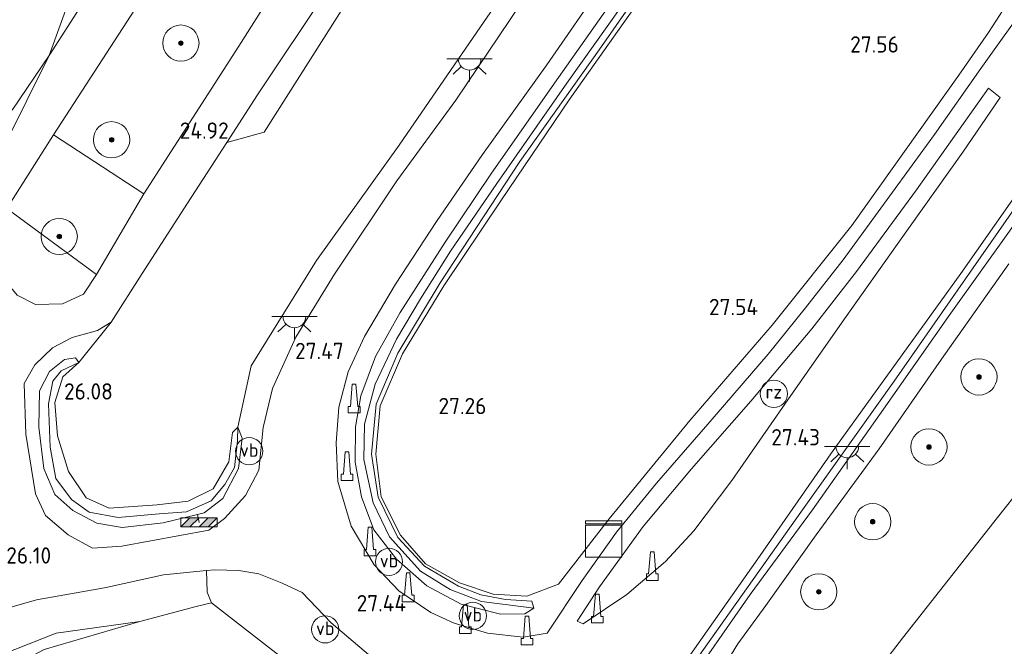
# Model space of a CAD drawing. Header units: metres. Extents: x 185049 to 189876, y 349292 to 352302.
# Tile 151 of 256: x 189108 to 189216, y 350311 to 350380. Entities that reach past the tile are written whole.
import ezdxf
from ezdxf.enums import TextEntityAlignment as Align

# ---------------------------------------------------------------- set-up
doc = ezdxf.new("R2010")
doc.units = ezdxf.units.M
for name, color, linetype, lineweight in [('B-WE-GR-BOOM-S', 90, 'Continuous', 25), ('B-WE-GR-GRAS-GV', 60, 'Continuous', 13), ('B-WE-GR-HAAG-G', 90, 'GR-HAAG1', 13), ('B-WE-GR-STRUIK-GV', 90, 'Continuous', 13), ('B-WE-GW-TALUD_KRUIN-G', 90, 'Continuous', 18), ('B-WE-GW-TALUD_TEEN-G', 90, 'Continuous', 18), ('B-WE-IE-MEUBILAIR_WEGMEUBILAIR-S', 7, 'Continuous', 25), ('B-WE-IE-TERREINAFSCHEIDING_DOORGANG-G', 210, 'Continuous', 18), ('B-WE-IE-TERREINAFSCHEIDING_KUNSTMATIG_HEKWERK-G', 20, 'IE-TERREINAFSCHEIDING-KUNSTMATIG', 18), ('B-WE-KL-DATA-S', 90, 'Continuous', 25), ('B-WE-KL-ET_LS_OV_LICHTPUNT-S', 190, 'Continuous', 25), ('B-WE-OG-TERREIN_GROEN-GV', 7, 'Continuous', 18), ('B-WE-OG-WATER_GREPPEL-G', 160, 'Continuous', 18), ('B-WE-OG-WATER_SLOOT-G', 120, 'Continuous', 18), ('B-WE-VH-VERHARDING_ASFALT-GV', 252, 'Continuous', 18), ('B-WE-VH-VERHARDING_STRAATBAKSTEEN-GV', 252, 'Continuous', 18), ('X-XX-AL-HOOGTELABEL-S', 7, 'Continuous', 25)]:
    doc.layers.add(name, color=color, linetype=linetype, lineweight=lineweight)
doc.styles.add('NLCS-ISO', font='NLCS-ISO.ttf')
doc.styles.add('NLCS-ISO-ANNOTATIVE-T18', font='NLCS-ISO.ttf', dxfattribs={"height": 1.8})
doc.linetypes.add('GR-HAAG1', pattern='A,6,[176,NLCS.SHX,S=0.125,R=0,X=0,Y=0],-2', length=8)
doc.linetypes.add('IE-TERREINAFSCHEIDING-KUNSTMATIG', pattern='A,4,[82,NLCS.SHX,S=0.75,R=90,X=0,Y=0],4,-2', length=10)

# ---------------------------------------------------------------- blocks, each defined once
blk = doc.blocks.new('SAL-HOOGTELABEL-SO')
at = {"color": 0, "linetype": 'ByBlock', "lineweight": -2, "style": 'NLCS-ISO-ANNOTATIVE-T18'}
blk.add_attdef('HOOGTE', text='', height=1.8, dxfattribs=at).set_placement((2.79, 0), align=Align.RIGHT)
blk = doc.blocks.new('SIE-WEG_GELEIDECONSTRUCTIE-SO')
at = {"color": 0, "linetype": 'ByBlock', "lineweight": 18}
blk.add_lwpolyline([(0.4, -0.87), (0.2, 1.59), (-0.2, 1.59), (-0.4, -0.87), (-0.65, -0.87), (-0.65, -1.59), (0.65, -1.59), (0.65, -0.87)], close=True, dxfattribs=at)
blk = doc.blocks.new('SGR-BOOM_01-SO')
at = {"linetype": 'ByBlock', "lineweight": 18}
h = blk.add_hatch(color=0, dxfattribs=at)
h.dxf.hatch_style = 1
edge = h.paths.add_edge_path()
edge.add_arc((0, 0), 0.25, 0, 360)
at = {"color": 0, "linetype": 'ByBlock', "lineweight": 18}
for radius in [2, 0.25]:
    blk.add_circle((0, 0), radius, dxfattribs=at)
blk = doc.blocks.new('SKL-DATA_KAST-SO')
at = {"color": 0, "linetype": 'ByBlock', "lineweight": 18}
for points in [[(-2, 2), (2, 2), (2, 1.68), (-2, 1.68)], [(-2, 1.52), (2, 1.52), (2, -2), (-2, -2)]]:
    blk.add_lwpolyline(points, close=True, dxfattribs=at)
blk = doc.blocks.new('SIE-WEG_PAAL_RECLAMEZUIL-SO')
at = {"color": 0, "linetype": 'ByBlock', "lineweight": 18}
blk.add_circle((0, 0), 1.5, dxfattribs=at)
at = {"color": 0, "linetype": 'ByBlock', "lineweight": 18, "style": 'NLCS-ISO'}
blk.add_text('rz', height=1.5, dxfattribs=at).set_placement((0, 0.23), align=Align.MIDDLE_CENTER)
blk = doc.blocks.new('SIE-WEG_SLAGBOOM-SO')
at = {"linetype": 'ByBlock', "lineweight": 18}
h = blk.add_hatch(color=0, dxfattribs=at)
h.dxf.hatch_style = 1
h.paths.add_polyline_path([(0, 0.5), (-1, 0.5), (-2, -0.5), (-1, -0.5)])
h.paths.add_polyline_path([(2, 0.5), (1, 0.5), (0, -0.5), (1, -0.5)])
at = {"color": 0, "linetype": 'ByBlock', "lineweight": 18}
blk.add_lwpolyline([(-2, 0.5), (2, 0.5), (2, -0.5), (-2, -0.5)], close=True, dxfattribs=at)
for points in [[(-2, -0.5), (-1, 0.5)], [(-1, -0.5), (0, 0.5)], [(0, -0.5), (1, 0.5)], [(1, -0.5), (2, 0.5)]]:
    blk.add_lwpolyline(points, dxfattribs=at)
blk = doc.blocks.new('SKL-ET_OV_LICHTPUNT-SO')
at = {"color": 0, "linetype": 'ByBlock', "lineweight": 18}
for points in [[(-1.25, 0), (-2.5, 0)], [(1.25, 0), (2.5, 0)], [(-0.92, -0.85), (-1.83, -1.7)], [(0.92, -0.85), (1.83, -1.7)], [(0, -1.25), (0, -2.5)]]:
    blk.add_lwpolyline(points, dxfattribs=at)
blk.add_lwpolyline([(0, 0), (1.25, 0, -1), (-1.25, 0)], format="xyb", close=True, dxfattribs=at)
blk = doc.blocks.new('SIE-WEG_PAAL_VERKEERSBORD-SO')
at = {"color": 0, "linetype": 'ByBlock', "lineweight": 18}
blk.add_circle((0, 0), 1.5, dxfattribs=at)
at = {"color": 0, "linetype": 'ByBlock', "lineweight": 18, "style": 'NLCS-ISO'}
blk.add_text('vb', height=1.5, dxfattribs=at).set_placement((0, 0.13), align=Align.MIDDLE_CENTER)

msp = doc.modelspace()

# ---------------------------------------------------------------- linework, layer by layer
at = {"layer": 'B-WE-GR-GRAS-GV'}
for points in [[(189110.977, 350376.454, 24.496), (189106.88, 350370.414, 24.462), (189097.373, 350376.824, 24.261), (189103.646, 350386.76, 24.307), (189113.136, 350401.447, 24.261), (189123.621, 350418.354, 24.54), (189126.497, 350419.214, 24.54)], [(189124.19, 350397.02, 24.602), (189110.977, 350376.454, 24.496), (189126.497, 350419.214, 24.54), (189133.395, 350411.147, 24.58)], [(189131.934, 350377.476, 24.851), (189121.447, 350361.173, 24.872), (189111.477, 350367.679, 24.644), (189121.795, 350383.658, 24.615), (189130.346, 350396.642, 24.644), (189138.622, 350409.607, 24.602), (189150.426, 350406.128, 24.856), (189140.477, 350390.969, 24.901)], [(189134.734, 350368, 24.832), (189130.61, 350366.854, 24.918), (189134.008, 350372.122, 24.922), (189141.829, 350383.88, 24.952), (189148.501, 350394.247, 24.944), (189155.369, 350404.672, 24.896), (189157.573, 350403.916, 24.782), (189150.086, 350392.203, 24.893)], [(189167.233, 350318.116, 27.306), (189163.761, 350316.769, 27.314), (189160.049, 350316.994, 27.327), (189156.311, 350318.264, 27.331), (189152.538, 350320.349, 27.348), (189149.8, 350323.513, 27.381), (189147.65, 350327.741, 27.352), (189147.075, 350332.458, 27.293), (189147.562, 350337.784, 27.335), (189150.007, 350343.513, 27.419), (189154.599, 350351.044, 27.415), (189160.948, 350360.513, 27.352), (189168.422, 350371.558, 27.095), (189176.085, 350382.389, 26.884), (189184.761, 350394.568, 26.636), (189217.52, 350383.306, 28.171), (189214.754, 350378.999, 28.12), (189211.475, 350374.275, 28.111), (189199.67, 350357.674, 27.66), (189190.865, 350346.702, 27.592), (189181.774, 350336.159, 27.542), (189172.856, 350325.313, 27.343)], [(189179.049, 350300.251, 27.213), (189176.524, 350294.489, 27.145), (189173.051, 350296.643, 27.28), (189181.59, 350309.972, 27.306), (189189.288, 350320.91, 27.373), (189197.61, 350332.87, 27.352), (189211.7, 350352.391, 27.588), (189220.869, 350365.45, 28.052), (189229.321, 350376.967, 28.408), (189230.018, 350376.568, 28.353), (189230.635, 350376.215, 28.339), (189223.355, 350366.017, 28.111), (189216.899, 350356.811, 27.71), (189210.59, 350347.995, 27.462), (189203.167, 350337.432, 27.352), (189195.294, 350326.293, 27.335), (189188.437, 350316.964, 27.318), (189183.616, 350310.032, 27.301), (189181.972, 350307.08, 27.284)], [(189174.795, 350316.966, 27.365), (189169.977, 350313.726, 27.343), (189169.296, 350314.021, 27.306), (189171.782, 350317.82, 27.255), (189176.617, 350324.463, 27.251), (189181.939, 350330.832, 27.246), (189188.496, 350338.288, 27.373), (189195.253, 350346.27, 27.432), (189200.179, 350352.592, 27.525), (189206.808, 350361.633, 27.782), (189214.743, 350372.839, 28.259), (189216.042, 350371.819, 28.259), (189211.92, 350365.786, 28.061), (189205.9, 350357.366, 27.757), (189198.837, 350347.373, 27.5), (189192.583, 350338.461, 27.445), (189186.392, 350329.552, 27.436), (189182.217, 350323.984, 27.419), (189179.064, 350320.616, 27.373)], [(189115.417, 350326.039, 25.766), (189118.602, 350325.443, 26.011), (189123.141, 350325.879, 26.335), (189126.139, 350326.101, 26.715), (189128.875, 350327.29, 26.951), (189130.395, 350329.111, 27.057), (189131.47, 350330.96, 27.171), (189131.783, 350333.93, 27.251), (189131.839, 350335.418, 27.512), (189132.314, 350334.214, 27.525), (189131.907, 350330.876, 27.542), (189130.162, 350327.541, 27.39), (189128.105, 350325.964, 27.213), (189127.36, 350325.784, 27.173), (189123.59, 350324.872, 26.972), (189119.052, 350324.336, 26.58), (189116.253, 350324.842, 26.369), (189113.59, 350326.224, 26.162), (189111.616, 350328.006, 25.867), (189110.399, 350330.881, 25.682), (189109.821, 350335.414, 25.429), (189109.929, 350339.443, 25.285), (189111.019, 350341.579, 25.184), (189112.661, 350342.915, 25.171), (189113.883, 350343.076, 25.133), (189114.24, 350342.556, 25.31), (189112.32, 350341.643, 24.944), (189111.392, 350340.511, 24.901), (189110.916, 350338.01, 24.901), (189111.074, 350333.23, 25.062), (189111.71, 350329.762, 25.353), (189113.464, 350327.428, 25.606)], [(189115.077, 350327.618, 26.466), (189117.596, 350326.477, 26.736), (189122.906, 350326.866, 27.162), (189126.319, 350327.273, 27.352), (189129.116, 350328.631, 27.554), (189130.815, 350331.604, 27.677), (189131.218, 350334.854, 27.664), (189131.839, 350335.418, 27.512), (189131.783, 350333.93, 27.251), (189131.47, 350330.96, 27.171), (189130.395, 350329.111, 27.057), (189128.875, 350327.29, 26.951), (189126.139, 350326.101, 26.715), (189123.141, 350325.879, 26.335), (189118.602, 350325.443, 26.011), (189115.417, 350326.039, 25.766), (189113.464, 350327.428, 25.606), (189111.71, 350329.762, 25.353), (189111.074, 350333.23, 25.062), (189110.916, 350338.01, 24.901), (189111.392, 350340.511, 24.901), (189112.32, 350341.643, 24.944), (189114.24, 350342.556, 25.31), (189112.497, 350340.981, 25.429), (189111.592, 350338.154, 25.669), (189111.894, 350334.455, 25.985), (189113.123, 350330.526, 26.251)]]:
    msp.add_polyline3d(points, close=True, dxfattribs=at)
for points in [[(189174.639, 350384.528, 26.778), (189167.256, 350374.029, 27.019), (189159.863, 350363.472, 27.175), (189154.725, 350355.842, 27.293), (189149.772, 350348.098, 27.276), (189147.04, 350343.227, 27.284), (189145.415, 350338.895, 27.293), (189144.809, 350335.451, 27.263), (189144.785, 350331.551, 27.301), (189145.469, 350327.74, 27.263), (189146.844, 350324.092, 27.28), (189149.351, 350320.859, 27.28), (189152.717, 350317.913, 27.242), (189156.497, 350315.895, 27.272), (189160.835, 350314.805, 27.301), (189163.544, 350314.827, 27.259), (189164.519, 350315.435, 27.183), (189164.304, 350316.238, 27.251), (189161.408, 350316.424, 27.293), (189158.686, 350316.911, 27.306), (189156.213, 350317.874, 27.306), (189152.443, 350320.104, 27.369), (189149.483, 350323.254, 27.373), (189147.332, 350327.702, 27.352), (189146.596, 350332.466, 27.276), (189147.121, 350337.967, 27.276), (189149.499, 350343.579, 27.301), (189154.187, 350351.341, 27.331), (189162.987, 350364.733, 27.179), (189171.741, 350377.07, 26.917), (189184.097, 350394.796, 26.566)], [(189184.097, 350394.796, 26.566), (189171.741, 350377.07, 26.917), (189162.987, 350364.733, 27.179), (189154.187, 350351.341, 27.331), (189149.499, 350343.579, 27.301), (189147.121, 350337.967, 27.276), (189146.596, 350332.466, 27.276), (189147.332, 350327.702, 27.352), (189149.483, 350323.254, 27.373), (189152.443, 350320.104, 27.369), (189156.213, 350317.874, 27.306), (189158.686, 350316.911, 27.306), (189161.408, 350316.424, 27.293), (189164.304, 350316.238, 27.251), (189164.519, 350315.435, 27.183), (189163.087, 350315.643, 27.01), (189158.732, 350316.203, 27.023), (189155.295, 350317.51, 26.985), (189152.016, 350319.537, 27.061), (189148.57, 350323.341, 27.031), (189146.756, 350327.073, 27.031), (189145.744, 350331.843, 26.989), (189145.825, 350335.762, 26.96), (189146.983, 350340.157, 26.93), (189149.354, 350345.125, 27.006), (189152.02, 350349.607, 27.01), (189155.328, 350354.836, 26.96), (189160.434, 350362.334, 26.888), (189168.155, 350373.381, 26.804), (189175.715, 350384.047, 26.551)], [(189219.344, 350382.679, 28.386), (189213.905, 350375.005, 28.208), (189208.797, 350367.745, 27.976), (189203.855, 350360.963, 27.744), (189198.687, 350353.892, 27.533), (189194.549, 350348.608, 27.411), (189190.418, 350343.482, 27.327), (189183.739, 350335.752, 27.306), (189178.065, 350329.261, 27.255), (189173.671, 350323.83, 27.23), (189169.85, 350318.492, 27.246), (189165.985, 350312.698, 27.352), (189163.327, 350312.249, 27.36), (189159.409, 350312.676, 27.348), (189155.72, 350313.801, 27.381), (189153.158, 350314.984, 27.381), (189149.592, 350317.35, 27.369), (189146.877, 350320.249, 27.335), (189144.328, 350324.516, 27.335), (189142.854, 350329.433, 27.369), (189142.698, 350333.688, 27.339), (189142.979, 350337.644, 27.335), (189144.011, 350341.528, 27.348), (189145.805, 350345.436, 27.331), (189149.238, 350351.219, 27.322), (189153.76, 350358.111, 27.318), (189158.865, 350365.508, 27.293), (189165.945, 350375.424, 27.175), (189172.338, 350384.665, 26.905)], [(189175.715, 350384.047, 26.551), (189168.155, 350373.381, 26.804), (189160.434, 350362.334, 26.888), (189155.328, 350354.836, 26.96), (189152.02, 350349.607, 27.01), (189149.354, 350345.125, 27.006), (189146.983, 350340.157, 26.93), (189145.825, 350335.762, 26.96), (189145.744, 350331.843, 26.989), (189146.756, 350327.073, 27.031), (189148.57, 350323.341, 27.031), (189152.016, 350319.537, 27.061), (189155.295, 350317.51, 26.985), (189158.732, 350316.203, 27.023), (189163.087, 350315.643, 27.01), (189164.519, 350315.435, 27.183), (189163.544, 350314.827, 27.259), (189160.835, 350314.805, 27.301), (189156.497, 350315.895, 27.272), (189152.717, 350317.913, 27.242), (189149.351, 350320.859, 27.28), (189146.844, 350324.092, 27.28), (189145.469, 350327.74, 27.263), (189144.785, 350331.551, 27.301), (189144.809, 350335.451, 27.263), (189145.415, 350338.895, 27.293), (189147.04, 350343.227, 27.284), (189149.772, 350348.098, 27.276), (189154.725, 350355.842, 27.293), (189159.863, 350363.472, 27.175), (189167.256, 350374.029, 27.019), (189174.639, 350384.528, 26.778)], [(189176.085, 350382.389, 26.884), (189168.422, 350371.558, 27.095), (189160.948, 350360.513, 27.352), (189154.599, 350351.044, 27.415), (189150.007, 350343.513, 27.419), (189147.562, 350337.784, 27.335), (189147.075, 350332.458, 27.293), (189147.65, 350327.741, 27.352), (189149.8, 350323.513, 27.381), (189152.538, 350320.349, 27.348), (189156.311, 350318.264, 27.331), (189160.049, 350316.994, 27.327), (189163.761, 350316.769, 27.314), (189167.233, 350318.116, 27.306), (189172.856, 350325.313, 27.343), (189181.774, 350336.159, 27.542), (189190.865, 350346.702, 27.592), (189199.67, 350357.674, 27.66), (189211.475, 350374.275, 28.111), (189214.754, 350378.999, 28.12), (189217.52, 350383.306, 28.171)], [(189163.108, 350382.227, 27.187), (189155.896, 350371.521, 27.339), (189149.388, 350362.629, 27.327), (189142.486, 350352.308, 27.403), (189138.228, 350345.378, 27.44), (189135.646, 350339.712, 27.478), (189134.635, 350335.392, 27.5), (189134.147, 350330.691, 27.508), (189132.68, 350327.886, 27.483), (189130.344, 350325.354, 27.365), (189128.625, 350324.046, 27.242), (189119.007, 350322.298, 26.534), (189115.76, 350322.084, 26.382), (189113.072, 350323.533, 26.184), (189110.559, 350325.681, 25.939), (189109.485, 350328.067, 25.728), (189108.397, 350334.668, 25.378), (189108.202, 350340.231, 25.1), (189109.406, 350342.308, 24.952), (189111.347, 350344.172, 24.914), (189113.536, 350345.341, 24.897), (189116.324, 350346.08, 24.927), (189117.812, 350347.018, 24.914), (189114.24, 350342.556, 25.31), (189113.883, 350343.076, 25.133), (189112.661, 350342.915, 25.171), (189111.019, 350341.579, 25.184), (189109.929, 350339.443, 25.285), (189109.821, 350335.414, 25.429), (189110.399, 350330.881, 25.682), (189111.616, 350328.006, 25.867), (189113.59, 350326.224, 26.162), (189116.253, 350324.842, 26.369), (189119.052, 350324.336, 26.58), (189123.59, 350324.872, 26.972), (189127.36, 350325.784, 27.173), (189128.105, 350325.964, 27.213), (189130.162, 350327.541, 27.39), (189131.907, 350330.876, 27.542), (189132.314, 350334.214, 27.525), (189131.839, 350335.418, 27.512), (189133.289, 350342.194, 27.445), (189140.522, 350353.829, 27.394), (189149.647, 350366.543, 27.297), (189159.451, 350380.81, 27.208)], [(189149.447, 350254.93, 27.424), (189157.882, 350269.901, 27.407), (189165.673, 350284.032, 27.386), (189167.112, 350285.756, 27.411), (189168.114, 350285.689, 27.39), (189170.316, 350285.413, 27.268), (189172.854, 350285.914, 27.196), (189174.85, 350287.167, 27.145), (189176.143, 350288.452, 27.12), (189177.02, 350289.983, 27.12), (189180.873, 350299.106, 27.12), (189183.154, 350304.71, 27.187), (189185.242, 350308.588, 27.23), (189187.074, 350311.497, 27.306), (189190.142, 350315.747, 27.327), (189195.732, 350323.539, 27.306), (189202.683, 350333.048, 27.238), (189209.551, 350342.933, 27.365), (189216.991, 350353.468, 27.571)], [(189223.793, 350335.612, 27.82), (189215.75, 350325.444, 27.698), (189205.25, 350312.144, 27.706), (189197.869, 350302.577, 27.647), (189188.888, 350290.78, 27.786), (189182.767, 350283.912, 27.685), (189176.911, 350279.537, 27.491), (189168.48, 350266.847, 27.424), (189160.723, 350252.714, 27.457)], [(189160.723, 350252.714, 27.457), (189168.48, 350266.847, 27.424), (189176.911, 350279.537, 27.491), (189182.767, 350283.912, 27.685), (189188.888, 350290.78, 27.786), (189197.869, 350302.577, 27.647), (189205.25, 350312.144, 27.706), (189215.75, 350325.444, 27.698), (189223.793, 350335.612, 27.82)], [(189135.212, 350311.131, 27.951), (189128.93, 350316.054, 27.824), (189128.428, 350317.214, 27.204), (189128.362, 350319.595, 27.287), (189129.286, 350319.683, 27.365), (189131.92, 350319.605, 27.436), (189134.13, 350319.223, 27.495), (189136.739, 350318.217, 27.542), (189138.933, 350317.188, 27.554), (189142.129, 350313.829, 27.529), (189146.499, 350310.097, 27.516)], [(189104.209, 350307.612, 27.019), (189110.431, 350310.903, 26.913), (189121.005, 350313.972, 27.103), (189127.236, 350315.616, 27.394), (189128.93, 350316.054, 27.824), (189135.212, 350311.131, 27.951), (189140.571, 350306.986, 27.62), (189152.607, 350297.615, 27.424), (189150.508, 350292.884, 27.356), (189145.571, 350279.584, 27.352), (189141.377, 350271.603, 27.187), (189134.324, 350258.976, 27.145), (189126.006, 350243.873, 27.238)], [(189102.603, 350309.073, 25.842), (189111.771, 350312.69, 26.171), (189121.005, 350313.972, 27.103), (189110.431, 350310.903, 26.913), (189104.209, 350307.612, 27.019)]]:
    msp.add_polyline3d(points, dxfattribs=at)
at = {"layer": 'B-WE-GR-HAAG-G'}
msp.add_polyline3d([(189230.018, 350376.568, 28.353), (189217.55, 350359.461, 27.892), (189204.325, 350340.503, 27.386), (189194.204, 350326.317, 27.356), (189181.997, 350309.121, 27.301), (189175.189, 350296.061, 27.217)], dxfattribs=at)
at = {"layer": 'B-WE-GR-STRUIK-GV'}
msp.add_polyline3d([(189112.472, 350349.055, 24.838), (189109.465, 350348.959, 24.779), (189107.452, 350350.009, 24.716), (189105.88, 350351.902, 24.678), (189104.947, 350354.704, 24.652), (189104.951, 350357.363, 24.648), (189106.322, 350359.546, 24.657), (189116.201, 350352.285, 24.893), (189114.769, 350350.114, 24.88)], close=True, dxfattribs=at)
at = {"layer": 'B-WE-GW-TALUD_KRUIN-G'}
msp.add_polyline3d([(189047.151, 350255.736, 26.728), (189051.533, 350262.885, 26.774), (189055.724, 350268.473, 26.782), (189059.612, 350273.414, 26.757), (189063.665, 350277.391, 26.728), (189066.368, 350280.728, 26.728), (189069.188, 350285.007, 26.728), (189071.903, 350286.451, 27.921), (189075.345, 350289.14, 28.139), (189080.017, 350291.681, 28.436), (189083.389, 350294.821, 27.837), (189091.911, 350300.541, 27.799), (189097.106, 350303.302, 27.774), (189099.864, 350305.131, 27.014), (189104.209, 350307.612, 27.019), (189110.431, 350310.903, 26.913), (189121.005, 350313.972, 27.103)], dxfattribs=at)
at = {"layer": 'B-WE-GW-TALUD_TEEN-G'}
for points in [[(189250.028, 350365.111, 27.902), (189241.807, 350355.953, 27.82), (189233.116, 350346.501, 27.769), (189223.793, 350335.612, 27.82), (189215.75, 350325.444, 27.698), (189205.25, 350312.144, 27.706), (189197.869, 350302.577, 27.647), (189188.888, 350290.78, 27.786), (189182.767, 350283.912, 27.685), (189176.911, 350279.537, 27.491), (189168.48, 350266.847, 27.424), (189160.723, 350252.714, 27.457)], [(189054.417, 350271.024, 25.454), (189059.143, 350277.949, 25.332), (189066.648, 350286.294, 25.268), (189074.096, 350293.668, 25.197), (189080.003, 350298.047, 25.306), (189086.782, 350301.291, 25.471), (189094.799, 350305.976, 25.669), (189102.603, 350309.073, 25.842), (189111.771, 350312.69, 26.171), (189121.005, 350313.972, 27.103)]]:
    msp.add_polyline3d(points, dxfattribs=at)
at = {"layer": 'B-WE-IE-TERREINAFSCHEIDING_DOORGANG-G'}
msp.add_polyline3d([(189211.475, 350374.275, 28.111), (189214.754, 350378.999, 28.12)], dxfattribs=at)
at = {"layer": 'B-WE-IE-TERREINAFSCHEIDING_KUNSTMATIG_HEKWERK-G'}
for points in [[(189131.839, 350335.418, 27.512), (189133.289, 350342.194, 27.445), (189140.522, 350353.829, 27.394), (189149.647, 350366.543, 27.297), (189159.451, 350380.81, 27.208), (189172.154, 350398.902, 26.563)], [(189211.475, 350374.275, 28.111), (189199.67, 350357.674, 27.66), (189190.865, 350346.702, 27.592), (189181.774, 350336.159, 27.542), (189172.856, 350325.313, 27.343), (189167.233, 350318.116, 27.306), (189163.761, 350316.769, 27.314), (189160.049, 350316.994, 27.327), (189156.311, 350318.264, 27.331), (189152.538, 350320.349, 27.348), (189149.8, 350323.513, 27.381), (189147.65, 350327.741, 27.352), (189147.075, 350332.458, 27.293), (189147.562, 350337.784, 27.335), (189150.007, 350343.513, 27.419), (189154.599, 350351.044, 27.415), (189160.948, 350360.513, 27.352), (189168.422, 350371.558, 27.095), (189176.085, 350382.389, 26.884), (189184.761, 350394.568, 26.636)], [(189217.52, 350383.306, 28.171), (189214.754, 350378.999, 28.12)], [(189127.36, 350325.784, 27.173), (189128.105, 350325.964, 27.213), (189130.162, 350327.541, 27.39), (189131.907, 350330.876, 27.542), (189132.314, 350334.214, 27.525), (189131.839, 350335.418, 27.512)], [(189127.534, 350324.91, 27.145), (189127.36, 350325.784, 27.173)], [(189080.812, 350167.751, 27.162), (189083.31, 350166.211, 27.415), (189089.816, 350178.496, 27.284), (189098.546, 350194.225, 27.145), (189108.001, 350211.22, 27.158), (189117.207, 350228.081, 27.192), (189126.006, 350243.873, 27.238), (189134.324, 350258.976, 27.145), (189141.377, 350271.603, 27.187), (189145.571, 350279.584, 27.352), (189150.508, 350292.884, 27.356), (189152.607, 350297.615, 27.424), (189140.571, 350306.986, 27.62), (189135.212, 350311.131, 27.951), (189128.93, 350316.054, 27.824), (189128.428, 350317.214, 27.204), (189128.362, 350319.595, 27.287)]]:
    msp.add_polyline3d(points, dxfattribs=at)
at = {"layer": 'B-WE-OG-TERREIN_GROEN-GV'}
msp.add_polyline3d([(189159.451, 350380.81, 27.208), (189149.647, 350366.543, 27.297), (189140.522, 350353.829, 27.394), (189133.289, 350342.194, 27.445), (189131.839, 350335.418, 27.512), (189131.218, 350334.854, 27.664), (189130.815, 350331.604, 27.677), (189129.116, 350328.631, 27.554), (189126.319, 350327.273, 27.352), (189122.906, 350326.866, 27.162), (189117.596, 350326.477, 26.736), (189115.077, 350327.618, 26.466), (189113.123, 350330.526, 26.251), (189111.894, 350334.455, 25.985), (189111.592, 350338.154, 25.669), (189112.497, 350340.981, 25.429), (189114.24, 350342.556, 25.31), (189117.812, 350347.018, 24.914), (189121.249, 350352.378, 24.91), (189126.279, 350360.141, 24.939), (189130.61, 350366.854, 24.918), (189134.734, 350368, 24.832), (189150.086, 350392.203, 24.893)], dxfattribs=at)
msp.add_polyline3d([(189059.143, 350277.949, 25.332), (189054.417, 350271.024, 25.454), (189067.915, 350296.608, 24.8), (189072.454, 350297.397, 24.977), (189077.722, 350299.738, 25.197), (189085.566, 350304.131, 25.374), (189094.473, 350309.153, 25.602), (189100.903, 350312.976, 25.728), (189104.294, 350314.854, 25.833), (189109.574, 350316.377, 26.125), (189117.082, 350317.694, 26.508), (189123.606, 350319.143, 26.888), (189128.362, 350319.595, 27.287), (189128.428, 350317.214, 27.204), (189128.93, 350316.054, 27.824), (189127.236, 350315.616, 27.394), (189121.005, 350313.972, 27.103), (189111.771, 350312.69, 26.171), (189102.603, 350309.073, 25.842), (189094.799, 350305.976, 25.669), (189086.782, 350301.291, 25.471), (189080.003, 350298.047, 25.306), (189074.096, 350293.668, 25.197), (189066.648, 350286.294, 25.268)], close=True, dxfattribs=at)
at = {"layer": 'B-WE-OG-WATER_GREPPEL-G'}
for points in [[(189183.49, 350395.005, 26.192), (189175.715, 350384.047, 26.551), (189168.155, 350373.381, 26.804), (189160.434, 350362.334, 26.888), (189155.328, 350354.836, 26.96), (189152.02, 350349.607, 27.01), (189149.354, 350345.125, 27.006), (189146.983, 350340.157, 26.93), (189145.825, 350335.762, 26.96), (189145.744, 350331.843, 26.989), (189146.756, 350327.073, 27.031), (189148.57, 350323.341, 27.031), (189152.016, 350319.537, 27.061), (189155.295, 350317.51, 26.985), (189158.732, 350316.203, 27.023), (189163.087, 350315.643, 27.01)], [(189112.32, 350341.643, 24.944), (189111.392, 350340.511, 24.901), (189110.916, 350338.01, 24.901), (189111.074, 350333.23, 25.062), (189111.71, 350329.762, 25.353), (189113.464, 350327.428, 25.606), (189115.417, 350326.039, 25.766), (189118.602, 350325.443, 26.011), (189123.141, 350325.879, 26.335), (189126.139, 350326.101, 26.715), (189128.875, 350327.29, 26.951), (189130.395, 350329.111, 27.057), (189131.47, 350330.96, 27.171), (189131.783, 350333.93, 27.251)]]:
    msp.add_polyline3d(points, dxfattribs=at)
at = {"layer": 'B-WE-OG-WATER_SLOOT-G'}
for points in [[(189182.451, 350395.362, 26.472), (189174.639, 350384.528, 26.778), (189167.256, 350374.029, 27.019), (189159.863, 350363.472, 27.175), (189154.725, 350355.842, 27.293), (189149.772, 350348.098, 27.276), (189147.04, 350343.227, 27.284), (189145.415, 350338.895, 27.293), (189144.809, 350335.451, 27.263), (189144.785, 350331.551, 27.301), (189145.469, 350327.74, 27.263), (189146.844, 350324.092, 27.28), (189149.351, 350320.859, 27.28), (189152.717, 350317.913, 27.242), (189156.497, 350315.895, 27.272), (189160.835, 350314.805, 27.301), (189163.544, 350314.827, 27.259), (189164.519, 350315.435, 27.183)], [(189164.519, 350315.435, 27.183), (189164.304, 350316.238, 27.251), (189161.408, 350316.424, 27.293), (189158.686, 350316.911, 27.306), (189156.213, 350317.874, 27.306), (189152.443, 350320.104, 27.369), (189149.483, 350323.254, 27.373), (189147.332, 350327.702, 27.352), (189146.596, 350332.466, 27.276), (189147.121, 350337.967, 27.276), (189149.499, 350343.579, 27.301), (189154.187, 350351.341, 27.331), (189162.987, 350364.733, 27.179), (189171.741, 350377.07, 26.917), (189184.097, 350394.796, 26.566)], [(189127.36, 350325.784, 27.173), (189123.59, 350324.872, 26.972), (189119.052, 350324.336, 26.58), (189116.253, 350324.842, 26.369), (189113.59, 350326.224, 26.162), (189111.616, 350328.006, 25.867), (189110.399, 350330.881, 25.682), (189109.821, 350335.414, 25.429), (189109.929, 350339.443, 25.285), (189111.019, 350341.579, 25.184), (189112.661, 350342.915, 25.171), (189113.883, 350343.076, 25.133), (189114.24, 350342.556, 25.31)], [(189114.24, 350342.556, 25.31), (189112.497, 350340.981, 25.429), (189111.592, 350338.154, 25.669), (189111.894, 350334.455, 25.985), (189113.123, 350330.526, 26.251), (189115.077, 350327.618, 26.466), (189117.596, 350326.477, 26.736), (189122.906, 350326.866, 27.162), (189126.319, 350327.273, 27.352), (189129.116, 350328.631, 27.554), (189130.815, 350331.604, 27.677), (189131.218, 350334.854, 27.664), (189131.839, 350335.418, 27.512)]]:
    msp.add_polyline3d(points, dxfattribs=at)
at = {"layer": 'B-WE-VH-VERHARDING_ASFALT-GV'}
for points in [[(189103.537, 350361.555, 24.529), (189110.977, 350376.454, 24.496), (189124.19, 350397.02, 24.602)], [(189121.795, 350383.658, 24.615), (189111.477, 350367.679, 24.644), (189106.322, 350359.546, 24.657), (189104.951, 350357.363, 24.648), (189104.947, 350354.704, 24.652), (189105.88, 350351.902, 24.678), (189107.452, 350350.009, 24.716), (189109.465, 350348.959, 24.779), (189112.472, 350349.055, 24.838), (189114.769, 350350.114, 24.88), (189116.201, 350352.285, 24.893), (189121.447, 350361.173, 24.872), (189131.934, 350377.476, 24.851), (189140.477, 350390.969, 24.901)], [(189172.338, 350384.665, 26.905), (189165.945, 350375.424, 27.175), (189158.865, 350365.508, 27.293), (189153.76, 350358.111, 27.318), (189149.238, 350351.219, 27.322), (189145.805, 350345.436, 27.331), (189144.011, 350341.528, 27.348), (189142.979, 350337.644, 27.335), (189142.698, 350333.688, 27.339), (189142.854, 350329.433, 27.369), (189144.328, 350324.516, 27.335), (189146.877, 350320.249, 27.335), (189149.592, 350317.35, 27.369), (189153.158, 350314.984, 27.381), (189155.72, 350313.801, 27.381), (189159.409, 350312.676, 27.348), (189163.327, 350312.249, 27.36), (189165.985, 350312.698, 27.352), (189169.85, 350318.492, 27.246), (189173.671, 350323.83, 27.23), (189178.065, 350329.261, 27.255), (189183.739, 350335.752, 27.306), (189190.418, 350343.482, 27.327), (189194.549, 350348.608, 27.411), (189198.687, 350353.892, 27.533), (189203.855, 350360.963, 27.744), (189208.797, 350367.745, 27.976), (189213.905, 350375.005, 28.208), (189219.344, 350382.679, 28.386)], [(189141.829, 350383.88, 24.952), (189134.008, 350372.122, 24.922), (189130.61, 350366.854, 24.918), (189126.279, 350360.141, 24.939), (189121.249, 350352.378, 24.91), (189117.812, 350347.018, 24.914), (189116.324, 350346.08, 24.927), (189113.536, 350345.341, 24.897), (189111.347, 350344.172, 24.914), (189109.406, 350342.308, 24.952), (189108.202, 350340.231, 25.1), (189108.397, 350334.668, 25.378), (189109.485, 350328.067, 25.728), (189110.559, 350325.681, 25.939), (189113.072, 350323.533, 26.184), (189115.76, 350322.084, 26.382), (189119.007, 350322.298, 26.534), (189128.625, 350324.046, 27.242), (189130.344, 350325.354, 27.365), (189132.68, 350327.886, 27.483), (189134.147, 350330.691, 27.508), (189134.635, 350335.392, 27.5), (189135.646, 350339.712, 27.478), (189138.228, 350345.378, 27.44), (189142.486, 350352.308, 27.403), (189149.388, 350362.629, 27.327), (189155.896, 350371.521, 27.339), (189163.108, 350382.227, 27.187)], [(189106.88, 350370.414, 24.462), (189110.977, 350376.454, 24.496), (189103.537, 350361.555, 24.529)], [(189220.869, 350365.45, 28.052), (189211.7, 350352.391, 27.588), (189197.61, 350332.87, 27.352), (189189.288, 350320.91, 27.373), (189181.59, 350309.972, 27.306), (189173.051, 350296.643, 27.28), (189176.524, 350294.489, 27.145), (189179.049, 350300.251, 27.213), (189181.972, 350307.08, 27.284), (189183.616, 350310.032, 27.301), (189188.437, 350316.964, 27.318), (189195.294, 350326.293, 27.335), (189203.167, 350337.432, 27.352), (189210.59, 350347.995, 27.462), (189216.899, 350356.811, 27.71)], [(189216.991, 350353.468, 27.571), (189209.551, 350342.933, 27.365), (189202.683, 350333.048, 27.238), (189195.732, 350323.539, 27.306), (189190.142, 350315.747, 27.327), (189187.074, 350311.497, 27.306), (189185.242, 350308.588, 27.23), (189183.154, 350304.71, 27.187), (189180.873, 350299.106, 27.12), (189177.02, 350289.983, 27.12), (189176.143, 350288.452, 27.12), (189174.85, 350287.167, 27.145), (189172.854, 350285.914, 27.196), (189170.316, 350285.413, 27.268), (189168.114, 350285.689, 27.39), (189167.112, 350285.756, 27.411), (189165.673, 350284.032, 27.386), (189157.882, 350269.901, 27.407), (189149.447, 350254.93, 27.424)], [(189146.499, 350310.097, 27.516), (189142.129, 350313.829, 27.529), (189138.933, 350317.188, 27.554), (189136.739, 350318.217, 27.542), (189134.13, 350319.223, 27.495), (189131.92, 350319.605, 27.436), (189129.286, 350319.683, 27.365), (189128.362, 350319.595, 27.287), (189123.606, 350319.143, 26.888), (189117.082, 350317.694, 26.508), (189109.574, 350316.377, 26.125), (189104.294, 350314.854, 25.833)]]:
    msp.add_polyline3d(points, dxfattribs=at)
msp.add_polyline3d([(189216.042, 350371.819, 28.259), (189214.743, 350372.839, 28.259), (189206.808, 350361.633, 27.782), (189200.179, 350352.592, 27.525), (189195.253, 350346.27, 27.432), (189188.496, 350338.288, 27.373), (189181.939, 350330.832, 27.246), (189176.617, 350324.463, 27.251), (189171.782, 350317.82, 27.255), (189169.296, 350314.021, 27.306), (189169.977, 350313.726, 27.343), (189174.795, 350316.966, 27.365), (189179.064, 350320.616, 27.373), (189182.217, 350323.984, 27.419), (189186.392, 350329.552, 27.436), (189192.583, 350338.461, 27.445), (189198.837, 350347.373, 27.5), (189205.9, 350357.366, 27.757), (189211.92, 350365.786, 28.061)], close=True, dxfattribs=at)
at = {"layer": 'B-WE-VH-VERHARDING_STRAATBAKSTEEN-GV'}
msp.add_polyline3d([(189121.447, 350361.173, 24.872), (189116.201, 350352.285, 24.893), (189106.322, 350359.546, 24.657), (189111.477, 350367.679, 24.644)], close=True, dxfattribs=at)

# ---------------------------------------------------------------- block references
at = {"layer": 'B-WE-GR-BOOM-S'}
for p in [(189125.534, 350377.821, 24.792), (189117.878, 350367.15, 24.779), (189112.095, 350356.475, 24.716), (189213.698, 350340.973, 27.073), (189208.176, 350333.246, 27.073), (189201.96, 350324.989, 27.073), (189196.001, 350317.258, 27.053)]:
    msp.add_blockref('SGR-BOOM_01-SO', p, dxfattribs=at)
at = {"layer": 'B-WE-IE-MEUBILAIR_WEGMEUBILAIR-S'}
for name, p in [('SIE-WEG_PAAL_RECLAMEZUIL-SO', (189191.041, 350339.108, 27.329)), ('SIE-WEG_GELEIDECONSTRUCTIE-SO', (189144.672, 350338.589, 27.325)), ('SIE-WEG_PAAL_VERKEERSBORD-SO', (189133.078, 350332.772, 27.537)), ('SIE-WEG_GELEIDECONSTRUCTIE-SO', (189143.882, 350331.118, 27.325)), ('SIE-WEG_SLAGBOOM-SO', (189127.534, 350324.91, 27.145)), ('SIE-WEG_GELEIDECONSTRUCTIE-SO', (189146.423, 350322.807, 27.325)), ('SIE-WEG_PAAL_VERKEERSBORD-SO', (189148.525, 350320.56, 27.369)), ('SIE-WEG_GELEIDECONSTRUCTIE-SO', (189177.605, 350320.093, 27.441)), ('SIE-WEG_GELEIDECONSTRUCTIE-SO', (189150.639, 350317.748, 27.322)), ('SIE-WEG_GELEIDECONSTRUCTIE-SO', (189171.532, 350315.417, 27.344)), ('SIE-WEG_PAAL_VERKEERSBORD-SO', (189157.786, 350314.595, 27.352)), ('SIE-WEG_GELEIDECONSTRUCTIE-SO', (189156.947, 350314.244, 27.322)), ('SIE-WEG_PAAL_VERKEERSBORD-SO', (189141.476, 350313.108, 27.483)), ('SIE-WEG_GELEIDECONSTRUCTIE-SO', (189163.771, 350312.981, 27.31))]:
    msp.add_blockref(name, p, dxfattribs=at)
at = {"layer": 'B-WE-KL-DATA-S'}
msp.add_blockref('SKL-DATA_KAST-SO', (189172.227, 350323.08, 27.698), dxfattribs=at)
at = {"layer": 'B-WE-KL-ET_LS_OV_LICHTPUNT-S'}
for p in [(189157.43, 350376.095, 27.293), (189138.07, 350347.648, 27.491), (189199.151, 350333.287, 27.301)]:
    msp.add_blockref('SKL-ET_OV_LICHTPUNT-SO', p, dxfattribs=at)
at = {"layer": 'X-XX-AL-HOOGTELABEL-S'}
for p, values in [((189202.055, 350376.775, 27.563), {'HOOGTE': '27.56'}), ((189128.023, 350367.265, 24.918), {'HOOGTE': '24.92'}), ((189186.504, 350347.791, 27.537), {'HOOGTE': '27.54'}), ((189140.725, 350342.938, 27.47), {'HOOGTE': '27.47'}), ((189115.228, 350338.475, 26.082), {'HOOGTE': '26.08'}), ((189156.494, 350336.863, 27.263), {'HOOGTE': '27.26'}), ((189193.345, 350333.417, 27.432), {'HOOGTE': '27.43'}), ((189108.412, 350320.366, 26.095), {'HOOGTE': '26.10'}), ((189147.622, 350315.099, 27.44), {'HOOGTE': '27.44'})]:
    msp.add_blockref('SAL-HOOGTELABEL-SO', p, dxfattribs=at).add_auto_attribs(values)

doc.saveas('drawing.dxf')
